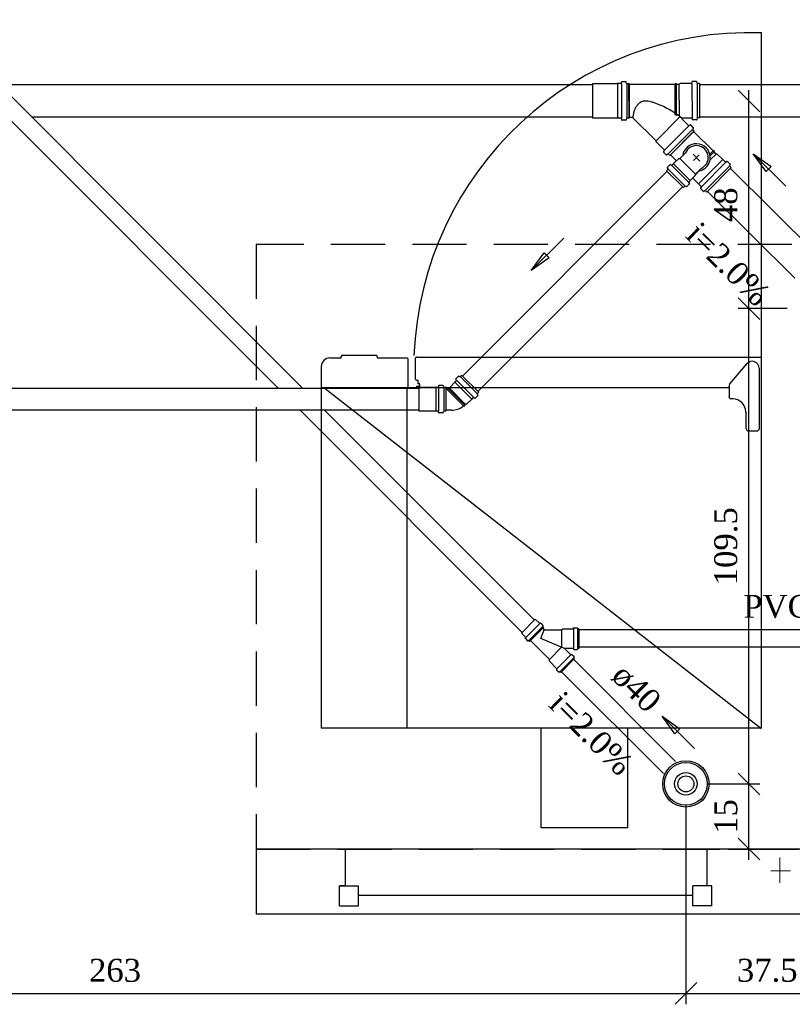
# Model space of a CAD drawing. Header units: millimetres. Extents: x 481 to 729890, y -1 to 83.
# Tile 44 of 60: x 584 to 591, y 16 to 25. Entities that reach past the tile are written whole.
import ezdxf

# ---------------------------------------------------------------- set-up
doc = ezdxf.new("R2010")
doc.units = ezdxf.units.MM
doc.header["$MEASUREMENT"] = 0
doc.linetypes.add('Dashed', pattern=[0.75, 0.5, -0.25])
for name, color, linetype, lineweight in [('CV-Sentido tubo', 7, 'Continuous', 20), ('CV-Seção tubo', 1, 'Continuous', 30), ('Simbolos', 1, 'Continuous', 30), ('SIMBOLOS INT', 8, 'Continuous', 5), ('Simbolos_int', 1, 'Continuous', 30), ('TQ-Sentido tubo', 7, 'Continuous', 20), ('TQ-Seção tubo', 1, 'Continuous', 30), ('TQ-Textos tubo', 7, 'Continuous', 20)]:
    doc.layers.add(name, color=color, linetype=linetype, lineweight=lineweight)
doc.styles.add('TimesNewRoman', font='times.ttf')
doc.dimstyles.get("Standard").update_dxf_attribs({"dimtxt": 0.18, "dimasz": 0.18, "dimexe": 0.18, "dimexo": 0.0625, "dimgap": 0.09, "dimtad": 0, "dimtih": 1, "dimtoh": 1, "dimdec": 4, "dimzin": 0, "dimdsep": 46, "dimtxsty": 'Standard', "dimcen": 0.09, "dimadec": 0, "dimazin": 0, "dimtfac": 1, "dimtdec": 4, "dimtofl": 0, "dimtmove": 0, "dimatfit": 3, "dimfxl": 0, "dimtolj": 1, "dimtzin": 0, "dimarcsym": 0})
doc.dimstyles.new('UM_25.000000', dxfattribs={"dimtxt": 0.18, "dimasz": 0.2, "dimexe": 0.1, "dimexo": 0.2, "dimgap": 0, "dimtad": 1, "dimtih": 1, "dimtoh": 1, "dimdec": 1, "dimlfac": 25, "dimzin": 0, "dimdsep": 46, "dimtxsty": 'Standard', "dimblk": 'CLOSED', "dimblk1": 'CLOSED', "dimblk2": 'CLOSED', "dimcen": 0.09, "dimdle": 0.1, "dimadec": 1, "dimazin": 2, "dimtfac": 1, "dimtdec": 4, "dimtofl": 0, "dimtmove": 0, "dimatfit": 3, "dimldrblk": 'CLOSED', "dimfxl": 0, "dimtolj": 1, "dimarcsym": 0})

# ---------------------------------------------------------------- blocks, each defined once
blk = doc.blocks.new('_OBLIQUE')
at = {"color": 0, "linetype": 'ByBlock', "lineweight": -2}
blk.add_line((-0.5, -0.5), (0.5, 0.5), dxfattribs=at)
blk = doc.blocks.new('*D89')
at = {"color": 0, "lineweight": -2}
for p, q in [((579.2674, 21.7288), (579.2674, 15.6921)), ((589.7949, 17.5229), (589.7949, 15.6921)), ((579.1674, 15.7921), (589.8949, 15.7921))]:
    blk.add_line(p, q, dxfattribs=at)
at = {"layer": 'Defpoints', "color": 0}
for p in [(579.2674, 21.9288), (589.7949, 17.7229), (589.7949, 15.7921)]:
    blk.add_point(p, dxfattribs=at)
at = {"color": 0, "lineweight": -2, "xscale": 0.2, "yscale": 0.2, "zscale": 0.2, "rotation": 180}
blk.add_blockref('_OBLIQUE', (579.2674, 15.7921), dxfattribs=at)
at = {"color": 0, "lineweight": -2, "xscale": 0.2, "yscale": 0.2, "zscale": 0.2}
blk.add_blockref('_OBLIQUE', (589.7949, 15.7921), dxfattribs=at)
at = {"color": 7, "insert": (584.5311, 16.0039), "char_height": 0.2118, "attachment_point": 5, "style": 'TimesNewRoman'}
blk.add_mtext('\\A1;263', dxfattribs=at)
blk = doc.blocks.new('*D91')
at = {"color": 0, "lineweight": -2}
for p, q in [((590.3753, 17.0224), (590.3753, 17.8229)), ((589.9949, 17.7229), (590.4753, 17.7229)), ((590.1864, 17.1224), (590.4753, 17.1224))]:
    blk.add_line(p, q, dxfattribs=at)
at = {"layer": 'Defpoints', "color": 0}
for p in [(589.7949, 17.7229), (590.3753, 17.7229), (589.9864, 17.1224)]:
    blk.add_point(p, dxfattribs=at)
at = {"color": 0, "lineweight": -2, "xscale": 0.2, "yscale": 0.2, "zscale": 0.2}
for p, rotation in [((590.3753, 17.7229), 90), ((590.3753, 17.1224), 270)]:
    blk.add_blockref('_OBLIQUE', p, dxfattribs=dict(at, rotation=rotation))
at = {"color": 7, "insert": (590.1635, 17.4226), "char_height": 0.2118, "attachment_point": 5, "rotation": 90, "style": 'TimesNewRoman'}
blk.add_mtext('\\A1;15', dxfattribs=at)
blk = doc.blocks.new('*D92')
at = {"color": 0, "lineweight": -2}
for p, q in [((590.3754, 17.6229), (590.3754, 22.2024)), ((590.7289, 22.1024), (590.2754, 22.1024)), ((589.9949, 17.7229), (590.4754, 17.7229))]:
    blk.add_line(p, q, dxfattribs=at)
at = {"layer": 'Defpoints', "color": 0}
for p in [(590.3754, 22.1024), (590.9289, 22.1024), (589.7949, 17.7229)]:
    blk.add_point(p, dxfattribs=at)
at = {"color": 0, "lineweight": -2, "xscale": 0.2, "yscale": 0.2, "zscale": 0.2}
for p, rotation in [((590.3754, 22.1024), 90), ((590.3754, 17.7229), 270)]:
    blk.add_blockref('_OBLIQUE', p, dxfattribs=dict(at, rotation=rotation))
at = {"color": 7, "insert": (590.1636, 19.9126), "char_height": 0.2118, "attachment_point": 5, "rotation": 90, "style": 'TimesNewRoman'}
blk.add_mtext('\\A1;109.5', dxfattribs=at)
blk = doc.blocks.new('*D93')
at = {"color": 0, "lineweight": -2}
for p, q in [((590.3754, 22.0024), (590.3754, 24.1157)), ((590.7289, 22.1024), (590.2754, 22.1024))]:
    blk.add_line(p, q, dxfattribs=at)
at = {"layer": 'Defpoints', "color": 0}
for p in [(590.3754, 24.0157), (590.4874, 24.0157), (590.9289, 22.1024)]:
    blk.add_point(p, dxfattribs=at)
at = {"color": 0, "lineweight": -2, "xscale": 0.2, "yscale": 0.2, "zscale": 0.2}
for p, rotation in [((590.3754, 24.0157), 90), ((590.3754, 22.1024), 270)]:
    blk.add_blockref('_OBLIQUE', p, dxfattribs=dict(at, rotation=rotation))
at = {"color": 7, "insert": (590.1636, 23.059), "char_height": 0.2118, "attachment_point": 5, "rotation": 90, "style": 'TimesNewRoman'}
blk.add_mtext('\\A1;48', dxfattribs=at)
blk = doc.blocks.new('*D103')
at = {"color": 0, "lineweight": -2}
for p, q in [((591.2945, 21.5368), (591.2945, 15.6921)), ((589.7949, 17.5229), (589.7949, 15.6921)), ((589.6949, 15.7921), (591.3945, 15.7921))]:
    blk.add_line(p, q, dxfattribs=at)
at = {"layer": 'Defpoints', "color": 0}
for p in [(591.2945, 21.7368), (589.7949, 17.7229), (591.2945, 15.7921)]:
    blk.add_point(p, dxfattribs=at)
at = {"color": 0, "lineweight": -2, "xscale": 0.2, "yscale": 0.2, "zscale": 0.2, "rotation": 180}
blk.add_blockref('_OBLIQUE', (589.7949, 15.7921), dxfattribs=at)
at = {"color": 0, "lineweight": -2, "xscale": 0.2, "yscale": 0.2, "zscale": 0.2}
blk.add_blockref('_OBLIQUE', (591.2945, 15.7921), dxfattribs=at)
at = {"color": 7, "insert": (590.5447, 16.0039), "char_height": 0.2118, "attachment_point": 5, "style": 'TimesNewRoman'}
blk.add_mtext('\\A1;37.5', dxfattribs=at)

msp = doc.modelspace()

# ---------------------------------------------------------------- linework, layer by layer
at = {"color": 8}
for p, q in [((590.4874, 24.6494), (590.4874, 21.5174)), ((586.5124, 21.6494), (586.6174, 21.6494)), ((586.6174, 21.6494), (586.6174, 21.6614)), ((586.6294, 21.6734), (586.9354, 21.6734)), ((586.9474, 21.6614), (586.9474, 21.6494)), ((586.9474, 21.6494), (587.2204, 21.6494)), ((587.2294, 21.6434), (587.2294, 21.3764)), ((587.3014, 21.5474), (587.3014, 21.6494)), ((587.3104, 21.6554), (590.4874, 21.6554)), ((590.1994, 21.4094), (590.3584, 21.5954)), ((590.4874, 21.6554), (590.4874, 18.2354)), ((590.4874, 21.6554), (590.4874, 18.2384)), ((586.4314, 21.5684), (586.4314, 21.3734)), ((587.3014, 21.4514), (587.3014, 21.5474)), ((590.4694, 21.5534), (590.4694, 20.9954)), ((587.3254, 21.4394), (587.3104, 21.4394)), ((587.3254, 21.4094), (587.3254, 21.4394)), ((586.4314, 21.3674), (586.4314, 18.2354)), ((586.4374, 21.3764), (590.1934, 21.3764)), ((586.4554, 21.3764), (590.4814, 18.2384)), ((587.2204, 21.3674), (587.2204, 18.2354)), ((587.3104, 21.3854), (587.3104, 21.3764)), ((587.3344, 21.3854), (587.3104, 21.3854)), ((587.3284, 21.4094), (587.3344, 21.4094)), ((587.3344, 21.4094), (587.3284, 21.4094)), ((587.3404, 21.4094), (587.3344, 21.4094)), ((587.3404, 21.3854), (587.3344, 21.3854)), ((587.3404, 21.4004), (587.3404, 21.4034)), ((587.3404, 21.3914), (587.3404, 21.4004)), ((587.3404, 21.3884), (587.3404, 21.3914)), ((590.1934, 21.3854), (590.1934, 21.2924)), ((590.2264, 21.2714), (590.2114, 21.2714)), ((590.3494, 20.9954), (590.3494, 21.1514)), ((590.4514, 20.9744), (590.3704, 20.9744)), ((590.4874, 18.2354), (586.4314, 18.2354))]:
    msp.add_line(p, q, dxfattribs=at)
at = {"color": 7}
for p, q in [((596.7724, 17.1224), (585.8314, 17.1224)), ((586.6564, 17.1224), (586.5274, 17.1224)), ((586.5994, 17.1224), (586.5274, 17.1224)), ((590.0344, 17.1224), (586.5994, 17.1224)), ((586.6564, 16.7834), (586.6564, 17.1224)), ((589.9864, 17.1224), (590.1094, 17.1224)), ((589.9864, 17.1224), (589.9864, 16.7834)), ((590.1094, 17.1224), (590.0344, 17.1224)), ((586.5994, 16.7834), (586.7764, 16.7834)), ((586.5994, 16.6004), (586.5994, 16.7834)), ((586.6564, 16.7834), (586.5994, 16.7834)), ((586.7764, 16.6004), (586.7764, 16.7834)), ((589.8574, 16.6934), (586.7764, 16.6934)), ((589.8574, 16.6004), (589.8574, 16.7834)), ((590.0344, 16.7834), (589.8574, 16.7834)), ((590.0344, 16.7834), (589.9864, 16.7834)), ((590.0344, 16.6004), (590.0344, 16.7834)), ((596.7724, 16.5224), (585.8314, 16.5224)), ((586.5994, 16.6004), (586.7764, 16.6004)), ((590.0344, 16.6004), (589.8574, 16.6004))]:
    msp.add_line(p, q, dxfattribs=at)
msp.add_line((585.8314, 17.1224), (585.8314, 16.5224))
at = {"color": 7, "linetype": 'Dashed'}
msp.add_lwpolyline([(585.8314, 17.1224), (596.7724, 17.1224), (596.7724, 22.6934), (585.8314, 22.6934), (585.8314, 17.1224)], dxfattribs=at)
at = {"color": 8}
msp.add_lwpolyline([(589.2574, 18.2354), (589.2574, 17.3174), (588.4594, 17.3174), (588.4594, 18.2354)], dxfattribs=at)
for centre, radius, start, end in [((590.3824, 21.5474), 3.0972, 88.0217, 177.739), ((586.5124, 21.5684), 0.0796, 90, 180), ((586.6294, 21.6614), 0.0119, 90, 180), ((586.9354, 21.6614), 0.0119, 0, 90), ((587.2204, 21.6434), 0.00716, 0, 90), ((587.3104, 21.6494), 0.00716, 90, 180), ((590.4064, 21.5534), 0.0637, 0, 140), ((587.3104, 21.4514), 0.00796, 180, 270), ((587.3104, 21.3854), 0.00119, 0, 0), ((587.3284, 21.4094), 0.00119, 0, 0), ((587.3404, 21.3884), 0.00199, 0, 0), ((587.3404, 21.4094), 0.000796, 0, 0), ((587.3404, 21.4034), 0.000796, 0, 0), ((587.3404, 21.4034), 0.000796, 0, 0), ((587.3404, 21.4004), 0.000796, 0, 0), ((587.3404, 21.4004), 0.000796, 0, 0), ((587.3404, 21.3914), 0.000796, 0, 0), ((587.3404, 21.3914), 0.000796, 0, 0), ((587.3404, 21.3884), 0.000796, 0, 0), ((590.2264, 21.3854), 0.0358, 140, 180), ((590.2114, 21.2924), 0.0199, 180, 270), ((590.2264, 21.1514), 0.1194, 0, 90), ((590.3704, 20.9954), 0.0199, 180, 270), ((590.4514, 20.9954), 0.0199, 270, 0), ((590.4814, 18.2384), 0.00796, 270, 0)]:
    msp.add_arc(centre, radius, start, end, dxfattribs=at)
at = {"layer": 'CV-Seção tubo'}
for p, q in [((589.6225, 23.3674), (587.7363, 21.4813)), ((589.7639, 23.226), (587.8777, 21.3399)), ((587.3334, 21.3677), (576.2586, 21.3677)), ((587.3334, 21.1677), (576.2586, 21.1677))]:
    msp.add_line(p, q, dxfattribs=at)
at = {"layer": 'Simbolos'}
for p, q in [((588.9361, 24.1747), (588.9341, 24.1727)), ((588.9341, 24.1727), (588.9341, 23.8587)), ((589.1621, 24.1747), (588.9361, 24.1747)), ((589.1631, 24.1757), (589.1621, 24.1747)), ((589.1971, 24.1757), (589.1631, 24.1757)), ((589.2011, 24.1797), (589.2021, 24.1897)), ((589.2411, 24.1927), (589.2061, 24.1927)), ((589.2481, 24.1777), (589.2451, 24.1897)), ((589.2701, 24.1747), (589.2521, 24.1747)), ((589.6955, 24.168), (589.2695, 24.1663)), ((589.2701, 24.1747), (589.2701, 23.8567)), ((589.7075, 24.174), (589.6955, 24.174)), ((589.6955, 24.168), (589.6955, 24.174)), ((589.7075, 24.168), (589.7075, 24.174)), ((589.7335, 24.1681), (589.7075, 24.168)), ((589.7415, 24.1761), (589.7335, 24.1681)), ((589.8465, 24.1766), (589.7415, 24.1761)), ((589.8505, 24.1806), (589.8514, 24.1916)), ((589.8904, 24.1947), (589.8554, 24.1946)), ((589.8975, 24.1798), (589.8944, 24.1917)), ((589.9195, 24.1768), (589.9015, 24.1768)), ((589.9195, 24.1768), (589.9207, 23.8588)), ((589.3037, 23.8644), (589.2707, 23.8643)), ((589.5206, 23.6493), (589.3037, 23.8644)), ((589.6966, 23.891), (589.6966, 23.902)), ((589.7086, 23.883), (589.6966, 23.891)), ((589.7086, 23.883), (589.7086, 23.893)), ((588.9361, 23.8567), (588.9341, 23.8587)), ((589.1621, 23.8567), (588.9361, 23.8567)), ((589.1631, 23.8557), (589.1621, 23.8567)), ((589.1971, 23.8557), (589.1631, 23.8557)), ((589.2011, 23.8517), (589.2021, 23.8417)), ((589.2411, 23.8387), (589.2061, 23.8387)), ((589.2481, 23.8537), (589.2451, 23.8417)), ((589.2701, 23.8567), (589.2521, 23.8567)), ((589.82, 23.7894), (589.7578, 23.8512)), ((589.8477, 23.8586), (589.7607, 23.8582)), ((589.825, 23.7895), (589.833, 23.7965)), ((589.8631, 23.7716), (589.839, 23.7965)), ((589.8518, 23.8546), (589.8528, 23.8436)), ((589.8918, 23.8407), (589.8568, 23.8406)), ((589.8988, 23.8558), (589.8958, 23.8437)), ((589.9207, 23.8588), (589.9027, 23.8588)), ((589.8712, 23.7386), (589.6471, 23.5128)), ((589.8581, 23.7566), (589.8641, 23.7666)), ((589.8712, 23.7386), (589.8582, 23.7516)), ((590.0451, 23.5547), (589.8655, 23.7329)), ((589.5206, 23.6383), (589.5206, 23.6493)), ((589.5959, 23.5636), (589.5206, 23.6383)), ((589.5959, 23.5586), (589.5889, 23.5505)), ((589.6141, 23.5206), (589.589, 23.5445)), ((589.629, 23.5257), (589.6191, 23.5197)), ((589.6471, 23.5128), (589.634, 23.5257)), ((589.7074, 23.4643), (589.6528, 23.5185)), ((589.7392, 23.4849), (589.7906, 23.5368)), ((590.0458, 23.5554), (590.0507, 23.559)), ((590.0592, 23.5505), (590.0507, 23.559)), ((590.0735, 23.5265), (590.0543, 23.5456)), ((590.055, 23.5463), (590.0592, 23.5505)), ((590.0834, 23.5266), (590.0735, 23.5265)), ((590.1338, 23.4766), (590.0834, 23.5266)), ((589.6235, 23.4053), (589.6482, 23.4301)), ((589.6531, 23.4309), (589.6616, 23.4238)), ((589.6673, 23.4238), (589.6807, 23.4373)), ((589.6807, 23.4373), (589.6814, 23.438)), ((589.6814, 23.438), (589.7286, 23.4856)), ((589.7286, 23.4856), (589.7392, 23.4849)), ((590.1352, 23.4766), (590.1338, 23.4766)), ((590.1593, 23.4526), (590.1352, 23.4766)), ((590.165, 23.4527), (590.1734, 23.4598)), ((590.2032, 23.4344), (590.1784, 23.4591)), ((590.1976, 23.4188), (590.204, 23.4295)), ((590.2111, 23.4012), (590.1984, 23.4139)), ((589.6166, 23.3727), (589.6285, 23.3848)), ((589.7713, 23.2192), (589.6166, 23.3727)), ((589.6228, 23.4003), (589.6292, 23.3898)), ((589.8361, 23.2845), (589.8833, 23.3321)), ((589.8826, 23.3427), (589.934, 23.3945)), ((589.8833, 23.3321), (589.8826, 23.3427)), ((590.2111, 23.4012), (589.9872, 23.1755)), ((589.7713, 23.2192), (589.7833, 23.2313)), ((589.7989, 23.2257), (589.7882, 23.232)), ((589.8038, 23.2264), (589.8285, 23.2512)), ((589.822, 23.2703), (589.8354, 23.2838)), ((589.8292, 23.2562), (589.8221, 23.2646)), ((589.8354, 23.2838), (589.8361, 23.2845)), ((589.8608, 23.3023), (589.8608, 23.3093)), ((589.9112, 23.2523), (589.8608, 23.3023)), ((589.9112, 23.2508), (589.9112, 23.2523)), ((589.9353, 23.2269), (589.9112, 23.2508)), ((589.9354, 23.2212), (589.9283, 23.2127)), ((589.9539, 23.1831), (589.9291, 23.2078)), ((589.9694, 23.1888), (589.9588, 23.1824)), ((589.9872, 23.1755), (589.9744, 23.1882)), ((587.6656, 21.4233), (587.6175, 21.3752)), ((587.679, 21.4367), (587.6656, 21.4233)), ((587.6719, 21.4509), (587.679, 21.4424)), ((587.6974, 21.4806), (587.6726, 21.4558)), ((587.7023, 21.4813), (587.7129, 21.4749)), ((587.7299, 21.4876), (587.7179, 21.4756)), ((587.8841, 21.3335), (587.7299, 21.4876)), ((587.4894, 21.3767), (587.3334, 21.3767)), ((587.4904, 21.3767), (587.4894, 21.3767)), ((587.5094, 21.3767), (587.4904, 21.3767)), ((587.5144, 21.3917), (587.5134, 21.3807)), ((587.5534, 21.3947), (587.5184, 21.3947)), ((587.5574, 21.3917), (587.5604, 21.3797)), ((587.5814, 21.3767), (587.5644, 21.3767)), ((587.5814, 21.3767), (587.5814, 21.1587)), ((587.614, 21.3688), (587.5814, 21.3688)), ((587.6175, 21.3752), (587.6182, 21.3731)), ((587.8841, 21.3335), (587.872, 21.3215)), ((587.8197, 21.2691), (587.7716, 21.2211)), ((587.8332, 21.2826), (587.8197, 21.2691)), ((587.8473, 21.2755), (587.8388, 21.2826)), ((587.877, 21.301), (587.8522, 21.2762)), ((587.8777, 21.3059), (587.8713, 21.3165)), ((587.4894, 21.1587), (587.3334, 21.1587)), ((587.4904, 21.1587), (587.4894, 21.1587)), ((587.5094, 21.1587), (587.4904, 21.1587)), ((587.5144, 21.1437), (587.5134, 21.1547)), ((587.5534, 21.1407), (587.5184, 21.1407)), ((587.5574, 21.1437), (587.5604, 21.1557)), ((587.5814, 21.1587), (587.5644, 21.1587)), ((587.6316, 21.1659), (587.5814, 21.1666)), ((587.7448, 21.2055), (587.7497, 21.202)), ((587.7575, 21.2097), (587.7497, 21.202)), ((587.761, 21.2218), (587.754, 21.2147)), ((587.754, 21.2147), (587.7575, 21.2097)), ((587.7716, 21.2211), (587.761, 21.2218))]:
    msp.add_line(p, q, dxfattribs=at)
at = {"layer": 'Simbolos', "color": 5}
for p, q in [((588.4063, 19.2402), (588.4437, 19.2027)), ((588.4819, 19.1645), (588.3532, 19.0359)), ((588.4494, 19.2027), (588.4501, 19.2034)), ((588.4558, 19.2034), (588.4763, 19.1829)), ((588.4742, 19.1568), (588.489, 19.1419)), ((588.4756, 19.1752), (588.477, 19.178)), ((588.4763, 19.1702), (588.4819, 19.1645)), ((588.6488, 19.1419), (588.6601, 19.1532)), ((588.6601, 19.1532), (588.7535, 19.1532)), ((588.7584, 19.1568), (588.7584, 19.1582)), ((588.7619, 19.1617), (588.7909, 19.1624)), ((588.7959, 19.1561), (588.7945, 19.1589)), ((588.8079, 19.1525), (588.7994, 19.1525)), ((588.8079, 19.1525), (588.8079, 18.9715)), ((588.2776, 19.1115), (588.3151, 19.074)), ((588.3151, 19.0684), (588.3143, 19.0677)), ((588.3143, 19.062), (588.3349, 19.0415)), ((588.4558, 19.062), (588.489, 19.1419)), ((588.6757, 18.9708), (588.4558, 19.062)), ((588.489, 19.1419), (588.6488, 19.1419)), ((588.3426, 19.0422), (588.3398, 19.0408)), ((588.3476, 19.0415), (588.3532, 19.0359)), ((588.5357, 18.869), (588.361, 19.0436)), ((588.7535, 18.9708), (588.6757, 18.9708)), ((588.6757, 18.9708), (588.7308, 18.9157)), ((588.7584, 18.9673), (588.7584, 18.9659)), ((588.7619, 18.9623), (588.7909, 18.9616)), ((588.7959, 18.968), (588.7945, 18.9651)), ((588.8079, 18.9715), (588.7994, 18.9715)), ((588.5321, 18.8725), (588.5357, 18.869)), ((588.769, 18.8775), (588.6403, 18.7488)), ((588.7365, 18.9157), (588.7372, 18.9164)), ((588.7429, 18.9164), (588.7634, 18.8959)), ((588.7627, 18.8881), (588.7641, 18.8909)), ((588.769, 18.8775), (588.7634, 18.8831)), ((588.5357, 18.8534), (588.5357, 18.869)), ((588.6021, 18.787), (588.5357, 18.8534)), ((588.6021, 18.7813), (588.6014, 18.7806)), ((588.6014, 18.7749), (588.6219, 18.7544)), ((588.6297, 18.7551), (588.6269, 18.7537)), ((588.6403, 18.7488), (588.6347, 18.7544))]:
    msp.add_line(p, q, dxfattribs=at)
for radius in [0.214, 0.104]:
    msp.add_circle((589.7949, 17.7229), radius, dxfattribs=at)
at = {"layer": 'Simbolos'}
for centre, radius, start, end in [((589.1971, 24.1797), 0.004, 270, 355), ((589.2061, 24.1887), 0.004, 90, 175), ((589.2411, 24.1887), 0.004, 15, 90), ((589.2521, 24.1787), 0.004, 195, 270), ((589.8465, 24.1806), 0.004, 270.224, 355.224), ((589.8554, 24.1906), 0.004, 90.2237, 175.224), ((589.8904, 24.1907), 0.004, 15.2237, 90.2237), ((589.9015, 24.1808), 0.004, 195.224, 270.224), ((589.4737, 23.8711), 0.165, 140.51, 159.148), ((589.4396, 23.9), 0.1204, 116.09, 140.51), ((589.4194, 23.9399), 0.0753, 94.3591, 116.09), ((589.4072, 23.7478), 0.2673, 75.0837, 88.6251), ((589.3303, 23.4595), 0.5659, 64.5596, 75.0837), ((589.1339, 23.0468), 1.0235, 56.7392, 64.5596), ((589.5298, 23.8503), 0.2254, 175.076, 176.564), ((589.5298, 23.8503), 0.2254, 159.148, 175.076), ((589.1339, 23.0468), 1.0235, 56.6818, 56.7392), ((589.1339, 23.0468), 1.0235, 52.4059, 55.8177), ((589.1971, 23.8517), 0.004, 5.00001, 90), ((589.2061, 23.8427), 0.004, 185, 270), ((589.2411, 23.8427), 0.004, 270, 345), ((589.2521, 23.8527), 0.004, 90, 165), ((589.7608, 23.8542), 0.004, 90.2237, 225.224), ((589.822, 23.7925), 0.004, 225.224, 310.224), ((589.836, 23.7935), 0.004, 45.2237, 130.224), ((589.8478, 23.8546), 0.004, 5.22372, 90.2237), ((589.8568, 23.8446), 0.004, 185.224, 270.224), ((589.8611, 23.7686), 0.004, 330.224, 45.2237), ((589.8918, 23.8447), 0.004, 270.224, 345.224), ((589.9028, 23.8548), 0.004, 90.2237, 165.224), ((589.8611, 23.7546), 0.004, 150.224, 225.224), ((589.8912, 23.4947), 0.1094, 293.177, 157.271), ((589.592, 23.5476), 0.004, 140.224, 225.224), ((589.5929, 23.5616), 0.004, 320.224, 45.2237), ((589.617, 23.5227), 0.004, 225.224, 300.224), ((589.631, 23.5227), 0.004, 45.2237, 120.224), ((589.651, 23.4273), 0.004, 50.2237, 135.224), ((589.6644, 23.4267), 0.004, 230.224, 315.224), ((590.1621, 23.4555), 0.004, 225.224, 310.224), ((590.1756, 23.4562), 0.004, 45.2237, 130.224), ((590.2012, 23.4167), 0.004, 150.224, 225.224), ((590.2004, 23.4316), 0.004, 330.224, 45.2237), ((589.6264, 23.4025), 0.004, 135.224, 210.224), ((589.6257, 23.3876), 0.004, 315.224, 30.2237), ((589.7861, 23.2284), 0.004, 60.2237, 135.224), ((589.801, 23.2292), 0.004, 240.224, 315.224), ((589.8249, 23.2675), 0.004, 135.224, 220.224), ((589.8256, 23.254), 0.004, 315.224, 40.2237), ((589.9325, 23.2241), 0.004, 320.224, 45.2237), ((589.9319, 23.2106), 0.004, 140.224, 225.224), ((589.9567, 23.186), 0.004, 225.224, 300.224), ((589.9716, 23.1853), 0.004, 45.2237, 120.224), ((587.6755, 21.453), 0.004, 135, 220), ((587.6762, 21.4395), 0.004, 315, 40.0001), ((587.7002, 21.4777), 0.004, 59.9999, 135), ((587.7151, 21.4784), 0.004, 240, 315), ((587.5094, 21.3807), 0.004, 270, 355), ((587.5184, 21.3907), 0.004, 90, 175), ((587.5534, 21.3907), 0.004, 15, 90), ((587.5644, 21.3807), 0.004, 195, 270), ((587.614, 21.3731), 0.004, 270, 0.00002), ((587.8749, 21.3186), 0.004, 135, 210), ((587.836, 21.2797), 0.004, 49.9999, 135), ((587.8494, 21.279), 0.004, 230, 315), ((587.8742, 21.3038), 0.004, 315, 30.0001), ((587.5094, 21.1547), 0.004, 5.00001, 90), ((587.5184, 21.1447), 0.004, 185, 270), ((587.5534, 21.1447), 0.004, 270, 345), ((587.5644, 21.1547), 0.004, 90, 165), ((587.6302, 21.3554), 0.1893, 270.444, 307.398)]:
    msp.add_arc(centre, radius, start, end, dxfattribs=at)
at = {"layer": 'Simbolos', "color": 5}
for centre, start, end in [((588.4466, 19.2056), 225, 310), ((588.4529, 19.2006), 45, 130), ((588.4791, 19.173), 150, 225), ((588.4734, 19.1801), 330, 45), ((588.7542, 19.1568), 270, 355), ((588.7619, 19.1575), 90.0002, 175), ((588.7909, 19.1582), 15.0001, 90.0002), ((588.7994, 19.1568), 195, 270), ((588.3172, 19.0648), 140, 225), ((588.3122, 19.0712), 320, 45), ((588.3377, 19.0443), 225, 300), ((588.3448, 19.0387), 45, 120), ((588.7542, 18.9673), 5.00018, 89.9999), ((588.7619, 18.9666), 185, 270), ((588.7909, 18.9659), 270, 345), ((588.7994, 18.9673), 89.9999, 165), ((588.7337, 18.9185), 225, 310), ((588.74, 18.9135), 45, 130), ((588.7662, 18.886), 150, 225), ((588.7605, 18.893), 330, 45), ((588.6043, 18.7778), 140, 225), ((588.5993, 18.7841), 320, 45), ((588.6248, 18.7573), 225, 300), ((588.6318, 18.7516), 45, 120)]:
    msp.add_arc(centre, 0.004, start, end, dxfattribs=at)
at = {"layer": 'SIMBOLOS INT', "linetype": 'Continuous'}
for p, q in [((590.6604, 16.8114), (590.6604, 17.0454)), ((590.6604, 16.9224), (590.5764, 16.9224)), ((590.5764, 16.9224), (590.7594, 16.9224)), ((590.6604, 16.9224), (590.6604, 16.8114))]:
    msp.add_line(p, q, dxfattribs=at)
at = {"layer": 'Simbolos_int'}
for p, q in [((589.1631, 24.1757), (589.1631, 23.8557)), ((589.2011, 24.1747), (589.2011, 23.8567)), ((589.2491, 24.1747), (589.2491, 23.8567)), ((589.2707, 23.8643), (589.2695, 24.1663)), ((589.6966, 23.902), (589.6955, 24.168)), ((589.7086, 23.893), (589.7075, 24.168)), ((589.7347, 23.8751), (589.7335, 24.1681)), ((589.8505, 24.1766), (589.8517, 23.8586)), ((589.8985, 24.1768), (589.8997, 23.8588)), ((589.5206, 23.6493), (589.7407, 23.8711)), ((589.822, 23.7875), (589.5979, 23.5616)), ((589.8561, 23.7536), (589.632, 23.5277)), ((589.6528, 23.5185), (589.8655, 23.7329)), ((589.9245, 23.4616), (589.8606, 23.525)), ((589.8637, 23.467), (589.9158, 23.5196)), ((590.0458, 23.5554), (590.0148, 23.5242)), ((590.0735, 23.5265), (590.0164, 23.469)), ((590.055, 23.5463), (590.0177, 23.5086)), ((589.8199, 23.2682), (589.6652, 23.4217)), ((589.6807, 23.4373), (589.8354, 23.2838)), ((589.7392, 23.4849), (589.8826, 23.3427)), ((589.8912, 23.4947), (589.8637, 23.467)), ((590.1338, 23.4766), (589.9112, 23.2523)), ((590.1615, 23.4505), (589.9375, 23.2248)), ((590.1962, 23.416), (589.9723, 23.1903)), ((589.7854, 23.2334), (589.6307, 23.3869)), ((589.9185, 23.3704), (589.8833, 23.3349)), ((587.8197, 21.2691), (587.6656, 21.4233)), ((587.836, 21.2854), (587.6818, 21.4395)), ((587.8699, 21.3193), (587.7158, 21.4735)), ((587.3334, 21.3767), (587.3334, 21.1587)), ((587.4904, 21.3767), (587.4904, 21.1587)), ((587.5124, 21.3767), (587.5124, 21.1587)), ((587.5614, 21.3767), (587.5614, 21.1587)), ((587.7448, 21.2055), (587.5814, 21.3688)), ((587.5814, 21.3688), (587.5814, 21.1666)), ((587.754, 21.2147), (587.5991, 21.3695)), ((587.761, 21.2218), (587.614, 21.3688))]:
    msp.add_line(p, q, dxfattribs=at)
at = {"layer": 'Simbolos_int', "color": 5}
for p, q in [((588.4063, 19.2402), (588.2776, 19.1115)), ((588.4466, 19.1999), (588.3179, 19.0712)), ((588.3455, 19.0436), (588.4742, 19.1723)), ((588.4742, 19.1568), (588.361, 19.0436)), ((588.7577, 19.1532), (588.7577, 18.9708)), ((588.7966, 19.1525), (588.7966, 18.9715)), ((588.6488, 19.1419), (588.6488, 18.9821)), ((588.6488, 18.9821), (588.5357, 18.869)), ((588.7337, 18.9128), (588.605, 18.7841)), ((588.7612, 18.8852), (588.6325, 18.7566))]:
    msp.add_line(p, q, dxfattribs=at)
for radius in [0.197, 0.074]:
    msp.add_circle((589.7949, 17.7229), radius, dxfattribs=at)
at = {"layer": 'Simbolos_int'}
msp.add_arc((589.8912, 23.4947), 0.1272, 278.085, 172.363, dxfattribs=at)
at = {"layer": 'TQ-Seção tubo', "color": 5}
for p, q in [((586.037, 21.3677), (575.4165, 31.9881)), ((586.2632, 21.3677), (575.6428, 31.9881)), ((588.2854, 19.1193), (586.237, 21.1677)), ((588.3985, 19.2324), (586.4632, 21.1677)), ((593.9067, 19.142), (588.8079, 19.142)), ((593.9067, 18.982), (588.8079, 18.982)), ((589.7002, 17.9308), (588.7612, 18.8697)), ((589.587, 17.8176), (588.6481, 18.7566))]:
    msp.add_line(p, q, dxfattribs=at)
at = {"layer": 'TQ-Seção tubo'}
for p, q in [((588.9341, 24.1657), (583.4652, 24.1657)), ((593.1116, 24.1657), (589.9201, 24.1657)), ((588.9341, 23.8657), (583.7652, 23.8657)), ((593.1116, 23.8657), (589.9201, 23.8657)), ((591.0096, 22.5963), (590.2048, 23.3948)), ((590.7983, 22.3833), (589.9935, 23.1819))]:
    msp.add_line(p, q, dxfattribs=at)

# ---------------------------------------------------------------- texts
at = {"layer": 'TQ-Textos tubo', "char_height": 0.2118, "attachment_point": 8, "line_spacing_factor": 0.798, "style": 'TimesNewRoman'}
for s, insert, width, rotation in [('i=2.0%', (590.1071, 22.4348), 1.613688, 315.22335), ('ø40', (589.2568, 18.5238), 0.829666, 314.99989), ('i=2.0%', (588.8438, 18.1108), 1.613688, 314.99989)]:
    msp.add_mtext(s, dxfattribs=dict(at, insert=insert, width=width, rotation=rotation))
at = {"layer": 'TQ-Textos tubo', "insert": (591.1594, 19.2483), "char_height": 0.2118, "width": 1.439162, "attachment_point": 9, "line_spacing_factor": 0.798, "style": 'TimesNewRoman'}
msp.add_mtext('PVCR', dxfattribs=at)

# ---------------------------------------------------------------- dimensions: what is measured, and where the dimension line sits
dim = msp.add_linear_dim(base=(590.3754, 24.0157), p1=(590.9289, 22.1024), p2=(590.4874, 24.0157), angle=90, text='48', dimstyle='UM_25.000000', override={"dimtxt": 0.2118, "dimasz": 0.2, "dimexe": 0.1, "dimexo": 0.2, "dimtad": 1, "dimtih": 0, "dimtoh": 0, "dimdec": 1, "dimlfac": 25, "dimzin": 8, "dimtxsty": 'TimesNewRoman', "dimblk": 'OBLIQUE', "dimblk1": 'OBLIQUE', "dimblk2": 'OBLIQUE', "dimsah": 1, "dimdle": 0.1, "dimse1": 0, "dimse2": 1, "dimclrt": 7, "dimadec": 1, "dimazin": 3, "dimtmove": 2, "dimldrblk": 'OBLIQUE'})
dim.commit()
dim.dimension.update_dxf_attribs({"geometry": '*D93', "text_midpoint": (590.1636, 23.059), "dimtype": 160, "text_rotation": 90})
for base, p1, p2, picture, middle in [((590.3754, 22.1024), (589.7949, 17.7229), (590.9289, 22.1024), '*D92', (590.1636, 19.9126)), ((590.3753, 17.7229), (589.9864, 17.1224), (589.7949, 17.7229), '*D91', (590.1635, 17.4226))]:
    dim = msp.add_linear_dim(base=base, p1=p1, p2=p2, angle=90, dimstyle='UM_25.000000', override={"dimtxt": 0.2118, "dimasz": 0.2, "dimexe": 0.1, "dimexo": 0.2, "dimtad": 1, "dimtih": 0, "dimtoh": 0, "dimdec": 1, "dimlfac": 25, "dimzin": 8, "dimtxsty": 'TimesNewRoman', "dimblk": 'OBLIQUE', "dimblk1": 'OBLIQUE', "dimblk2": 'OBLIQUE', "dimsah": 1, "dimdle": 0.1, "dimse1": 0, "dimse2": 0, "dimclrt": 7, "dimadec": 1, "dimazin": 3, "dimtmove": 2, "dimldrblk": 'OBLIQUE'})
    dim.commit()
    dim.dimension.update_dxf_attribs({"geometry": picture, "text_midpoint": middle, "dimtype": 160, "text_rotation": 90})
dim = msp.add_linear_dim(base=(589.7949, 15.7921), p1=(579.2674, 21.9288), p2=(589.7949, 17.7229), text='263', dimstyle='UM_25.000000', override={"dimtxt": 0.2118, "dimasz": 0.2, "dimexe": 0.1, "dimexo": 0.2, "dimtad": 1, "dimtih": 0, "dimtoh": 0, "dimdec": 1, "dimlfac": 25, "dimzin": 8, "dimtxsty": 'TimesNewRoman', "dimblk": 'OBLIQUE', "dimblk1": 'OBLIQUE', "dimblk2": 'OBLIQUE', "dimsah": 1, "dimdle": 0.1, "dimse1": 0, "dimse2": 0, "dimclrt": 7, "dimadec": 1, "dimazin": 3, "dimtmove": 2, "dimldrblk": 'OBLIQUE'})
dim.commit()
dim.dimension.update_dxf_attribs({"geometry": '*D89', "text_midpoint": (584.5311, 16.0039), "dimtype": 160})
dim = msp.add_linear_dim(base=(591.2945, 15.7921), p1=(589.7949, 17.7229), p2=(591.2945, 21.7368), dimstyle='UM_25.000000', override={"dimtxt": 0.2118, "dimasz": 0.2, "dimexe": 0.1, "dimexo": 0.2, "dimtad": 1, "dimtih": 0, "dimtoh": 0, "dimdec": 1, "dimlfac": 25, "dimzin": 8, "dimtxsty": 'TimesNewRoman', "dimblk": 'OBLIQUE', "dimblk1": 'OBLIQUE', "dimblk2": 'OBLIQUE', "dimsah": 1, "dimdle": 0.1, "dimse1": 0, "dimse2": 0, "dimclrt": 7, "dimadec": 1, "dimazin": 3, "dimtmove": 2, "dimldrblk": 'OBLIQUE'})
dim.commit()
dim.dimension.update_dxf_attribs({"geometry": '*D103', "text_midpoint": (590.5447, 16.0039), "dimtype": 160})

# ---------------------------------------------------------------- leaders
at = {"layer": 'CV-Sentido tubo'}
msp.add_leader([(588.3686, 22.4528), (588.6681, 22.7523)], dimstyle='Standard', override={"dimasz": 0.2, "dimldrblk": 'CLOSED'}, dxfattribs=at)
at = {"layer": 'TQ-Sentido tubo'}
for points in [[(590.4148, 23.529), (590.7155, 23.2307)], [(589.5753, 18.3482), (589.8748, 18.0487)]]:
    msp.add_leader(points, dimstyle='Standard', override={"dimasz": 0.2, "dimldrblk": 'CLOSED'}, dxfattribs=at)

doc.saveas('drawing.dxf')
